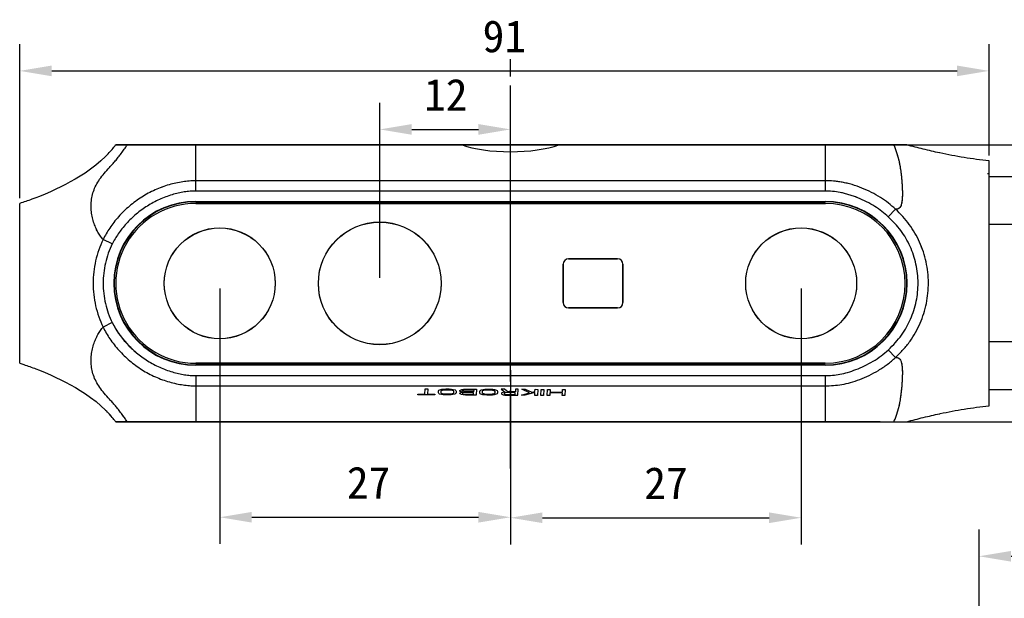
# Model space of a CAD drawing. Header units: millimetres. Extents: x 29 to 292, y 36 to 204.
# Tile 4 of 5: x 109 to 201, y 149 to 204. Entities that reach past the tile are written whole.
import ezdxf

# ---------------------------------------------------------------- set-up
doc = ezdxf.new("R2010")
doc.units = ezdxf.units.MM
doc.header["$LTSCALE"] = 16.335
doc.header["$PDMODE"] = 3
doc.header["$PDSIZE"] = 8
doc.linetypes.add('PHANTOM', pattern=[0.8, 0.45, -0.05, 0.1, -0.05, 0.1, -0.05])
doc.layers.get('0').update_dxf_attribs({"linetype": 'CONTINUOUS'})
doc.layers.get('Defpoints').update_dxf_attribs({"linetype": 'CONTINUOUS'})
for name, color, linetype in [('00_COMPONENTS', 7, 'CONTINUOUS'), ('50_ALL_DETAILS', 7, 'CONTINUOUS'), ('51__DRAFT_DIMS', 7, 'CONTINUOUS'), ('SURFACE', 7, 'CONTINUOUS')]:
    doc.layers.add(name, color=color, linetype=linetype)
doc.styles.get("Standard").update_dxf_attribs({"font": 'simfang.ttf'})
doc.dimstyles.new('DIMSTYLE_1', dxfattribs={"dimtxt": 3, "dimasz": 3, "dimexe": 2.5, "dimexo": 0.5, "dimgap": 0.75, "dimtad": 1, "dimdsep": 46, "dimtxsty": 'STANDARD', "dimblk": '_FILLED', "dimblk1": '_FILLED', "dimblk2": '_FILLED', "dimcen": 0.09, "dimclrt": 3, "dimazin": 2, "dimtp": 0.3, "dimtm": 0.3, "dimtfac": 1, "dimtofl": 0, "dimtmove": 0, "dimatfit": 3, "dimldrblk": '_FILLED', "dimfxl": 1, "dimtolj": 1, "dimarcsym": 0})
doc.dimstyles.new('DIMSTYLE_4', dxfattribs={"dimtxt": 3, "dimasz": 3, "dimexe": 2.5, "dimexo": 0.5, "dimgap": 0.75, "dimtad": 1, "dimdec": 1, "dimdsep": 46, "dimtxsty": 'STANDARD', "dimblk": '_FILLED', "dimblk1": '_FILLED', "dimblk2": '_FILLED', "dimcen": 0.09, "dimclrt": 3, "dimazin": 2, "dimtp": 0.3, "dimtm": 0.3, "dimtfac": 1, "dimtdec": 1, "dimtofl": 0, "dimtmove": 0, "dimatfit": 3, "dimldrblk": '_FILLED', "dimfxl": 1, "dimtolj": 1, "dimarcsym": 0})

# ---------------------------------------------------------------- blocks, each defined once
blk = doc.blocks.new('_FILLED')
at = {"color": 0, "linetype": 'ByBlock'}
blk.add_solid([(0, 0), (-1, 0.167), (-1, -0.167)], dxfattribs=at)
blk = doc.blocks.new('*D26')
at = {"layer": '51__DRAFT_DIMS', "color": 0, "lineweight": -2}
for p, q in [((191.456, 191.869), (209.767, 191.869)), ((207.267, 188.869), (207.267, 168.879)), ((191.452, 165.879), (209.767, 165.879))]:
    blk.add_line(p, q, dxfattribs=at)
at = {"layer": 'Defpoints', "color": 0}
for p in [(190.956, 191.869), (190.952, 165.879), (207.267, 165.879)]:
    blk.add_point(p, dxfattribs=at)
at = {"layer": '51__DRAFT_DIMS', "color": 0, "linetype": 'ByBlock', "lineweight": -2, "xscale": 3, "yscale": 3, "zscale": 3}
for p, rotation in [((207.267, 191.869), 90.00000009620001), ((207.267, 165.879), 270.0000000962)]:
    blk.add_blockref('_FILLED', p, dxfattribs=dict(at, rotation=rotation))
at = {"layer": '51__DRAFT_DIMS', "color": 3, "insert": (202.517, 179.053), "char_height": 3, "attachment_point": 2, "rotation": 90, "line_spacing_factor": 0.9}
blk.add_mtext('\\A1;26', dxfattribs=at)
blk = doc.blocks.new('*D31')
at = {"layer": '51__DRAFT_DIMS', "color": 0, "lineweight": -2}
for p, q in [((109.048, 186.873), (109.048, 201.309)), ((199.908, 190.865), (199.908, 201.309)), ((112.048, 198.809), (196.908, 198.809))]:
    blk.add_line(p, q, dxfattribs=at)
at = {"layer": 'Defpoints', "color": 0}
for p in [(199.908, 198.809), (199.908, 190.365), (109.048, 186.373)]:
    blk.add_point(p, dxfattribs=at)
at = {"layer": '51__DRAFT_DIMS', "color": 0, "linetype": 'ByBlock', "lineweight": -2, "xscale": 3, "yscale": 3, "zscale": 3, "rotation": 180}
blk.add_blockref('_FILLED', (109.048, 198.809), dxfattribs=at)
at = {"layer": '51__DRAFT_DIMS', "color": 0, "linetype": 'ByBlock', "lineweight": -2, "xscale": 3, "yscale": 3, "zscale": 3}
blk.add_blockref('_FILLED', (199.908, 198.809), dxfattribs=at)
at = {"layer": '51__DRAFT_DIMS', "color": 3, "insert": (154.478, 203.559), "char_height": 3, "attachment_point": 2, "line_spacing_factor": 0.9}
blk.add_mtext('\\A1;91{}{{\\H0.7x;}{}}', dxfattribs=at)
blk = doc.blocks.new('*D41')
at = {"layer": '51__DRAFT_DIMS', "color": 0, "lineweight": -2}
for p, q in [((198.973, 129.83), (198.973, 155.773)), ((248.963, 127.736), (248.963, 155.773)), ((201.973, 153.273), (245.963, 153.273))]:
    blk.add_line(p, q, dxfattribs=at)
at = {"layer": 'Defpoints', "color": 0}
for p in [(248.963, 153.273), (198.973, 129.33), (248.963, 127.236)]:
    blk.add_point(p, dxfattribs=at)
at = {"layer": '51__DRAFT_DIMS', "color": 0, "linetype": 'ByBlock', "lineweight": -2, "xscale": 3, "yscale": 3, "zscale": 3}
for p, rotation in [((198.973, 153.273), 179.9999999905), ((248.963, 153.273), 359.9999999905)]:
    blk.add_blockref('_FILLED', p, dxfattribs=dict(at, rotation=rotation))
at = {"layer": '51__DRAFT_DIMS', "color": 3, "insert": (223.968, 158.023), "char_height": 3, "attachment_point": 2, "rotation": 360, "line_spacing_factor": 0.9}
blk.add_mtext('\\A1;线缆空间50mm{}{{\\H0.7x;}{}}', dxfattribs=at)
blk = doc.blocks.new('*D46')
at = {"layer": '51__DRAFT_DIMS', "color": 0, "lineweight": -2}
for p, q in [((127.798, 178.382), (127.798, 154.434)), ((155.048, 170.729), (155.048, 154.434)), ((130.798, 156.934), (152.048, 156.934))]:
    blk.add_line(p, q, dxfattribs=at)
at = {"layer": 'Defpoints', "color": 0}
for p in [(127.798, 178.882), (155.048, 171.229), (155.048, 156.934)]:
    blk.add_point(p, dxfattribs=at)
at = {"layer": '51__DRAFT_DIMS', "color": 0, "linetype": 'ByBlock', "lineweight": -2, "xscale": 3, "yscale": 3, "zscale": 3, "rotation": 180}
blk.add_blockref('_FILLED', (127.798, 156.934), dxfattribs=at)
at = {"layer": '51__DRAFT_DIMS', "color": 0, "linetype": 'ByBlock', "lineweight": -2, "xscale": 3, "yscale": 3, "zscale": 3}
blk.add_blockref('_FILLED', (155.048, 156.934), dxfattribs=at)
at = {"layer": '51__DRAFT_DIMS', "color": 3, "insert": (141.753, 161.684), "char_height": 3, "attachment_point": 2, "line_spacing_factor": 0.9}
blk.add_mtext('\\A1;27{}{{\\H0.7x;}{}}', dxfattribs=at)
blk = doc.blocks.new('*D50')
at = {"layer": '51__DRAFT_DIMS', "color": 0, "lineweight": -2}
for p, q in [((182.298, 178.382), (182.298, 154.388)), ((155.048, 170.229), (155.048, 154.388)), ((158.048, 156.888), (179.298, 156.888))]:
    blk.add_line(p, q, dxfattribs=at)
at = {"layer": 'Defpoints', "color": 0}
for p in [(182.298, 178.882), (155.048, 170.729), (182.298, 156.888)]:
    blk.add_point(p, dxfattribs=at)
at = {"layer": '51__DRAFT_DIMS', "color": 0, "linetype": 'ByBlock', "lineweight": -2, "xscale": 3, "yscale": 3, "zscale": 3, "rotation": 180}
blk.add_blockref('_FILLED', (155.048, 156.888), dxfattribs=at)
at = {"layer": '51__DRAFT_DIMS', "color": 0, "linetype": 'ByBlock', "lineweight": -2, "xscale": 3, "yscale": 3, "zscale": 3}
blk.add_blockref('_FILLED', (182.298, 156.888), dxfattribs=at)
at = {"layer": '51__DRAFT_DIMS', "color": 3, "insert": (169.629, 161.638), "char_height": 3, "attachment_point": 2, "line_spacing_factor": 0.9}
blk.add_mtext('\\A1;27{}{{\\H0.7x;}{}}', dxfattribs=at)
blk = doc.blocks.new('*D54')
at = {"layer": '51__DRAFT_DIMS', "color": 0, "lineweight": -2}
for p, q in [((142.798, 179.382), (142.798, 195.817)), ((155.048, 169.767), (155.048, 195.817)), ((145.798, 193.317), (152.048, 193.317))]:
    blk.add_line(p, q, dxfattribs=at)
at = {"layer": 'Defpoints', "color": 0}
for p in [(155.048, 193.317), (142.798, 178.882), (155.048, 169.267)]:
    blk.add_point(p, dxfattribs=at)
at = {"layer": '51__DRAFT_DIMS', "color": 0, "linetype": 'ByBlock', "lineweight": -2, "xscale": 3, "yscale": 3, "zscale": 3, "rotation": 180}
blk.add_blockref('_FILLED', (142.798, 193.317), dxfattribs=at)
at = {"layer": '51__DRAFT_DIMS', "color": 0, "linetype": 'ByBlock', "lineweight": -2, "xscale": 3, "yscale": 3, "zscale": 3}
blk.add_blockref('_FILLED', (155.048, 193.317), dxfattribs=at)
at = {"layer": '51__DRAFT_DIMS', "color": 3, "insert": (148.988, 198.067), "char_height": 3, "attachment_point": 2, "line_spacing_factor": 0.9}
blk.add_mtext('\\A1;12{}{{\\H0.7x;}{}}', dxfattribs=at)

msp = doc.modelspace()

# ---------------------------------------------------------------- linework, layer by layer
at = {"layer": '00_COMPONENTS', "color": 7}
for p, q in [((118.04076, 191.86864), (118.03457, 191.86057)), ((118.04076, 191.86864), (118.03467, 191.86049)), ((118.04076, 191.86869), (125.54815, 191.86869)), ((118.04076, 191.86868), (118.04076, 191.85581)), ((150.52378, 191.86869), (125.54815, 191.86795)), ((125.54948, 191.8756), (150.52378, 191.8756)), ((150.52378, 191.86869), (159.57513, 191.86869)), ((159.57513, 191.8756), (184.54814, 191.8756)), ((184.54814, 191.86795), (159.57513, 191.86869)), ((184.54814, 191.86869), (192.18079, 191.86869)), ((192.20854, 191.85866), (192.17144, 191.86869)), ((192.20921, 191.86116), (192.18079, 191.86873)), ((195.2883, 191.10621), (195.27512, 191.10902)), ((199.90815, 167.39011), (199.90815, 190.36467)), ((184.54815, 188.49085), (125.54815, 188.49085)), ((216.39815, 188.88276), (199.89815, 188.88276)), ((184.54814, 187.53164), (125.54815, 187.53164)), ((125.54815, 186.52869), (184.54815, 186.52869)), ((109.04818, 171.38553), (109.04817, 186.37335)), ((216.39815, 184.38276), (199.89815, 184.38276)), ((216.39815, 173.38276), (199.90815, 173.38276)), ((184.54815, 171.22869), (125.54815, 171.22869)), ((125.54815, 170.22574), (184.54814, 170.22574)), ((125.54815, 169.26653), (184.54815, 169.26652)), ((216.39815, 168.88276), (199.89815, 168.88276)), ((195.28183, 166.64797), (195.32523, 166.65733)), ((189.70865, 165.87862), (118.0493, 165.87862)), ((184.54814, 165.8756), (125.54948, 165.8756)), ((189.70865, 165.87862), (192.14975, 165.87846)), ((192.13954, 165.87847), (192.20854, 165.89713)), ((192.14975, 165.87876), (192.20925, 165.8947))]:
    msp.add_line(p, q, dxfattribs=at)
at = {"layer": '00_COMPONENTS'}
for p, q in [((125.54814, 191.86868), (118.04076, 191.86869)), ((118.04076, 191.86868), (118.04076, 191.85581)), ((159.57513, 191.86868), (125.54814, 191.86795)), ((125.54814, 187.53164), (125.54814, 191.86795)), ((125.54947, 191.87554), (150.52378, 191.87554)), ((159.57513, 191.87554), (184.54814, 191.87554)), ((184.54814, 191.86795), (159.57513, 191.86868)), ((192.18077, 191.86862), (184.54814, 191.86868)), ((184.54814, 191.86795), (184.54814, 187.53164)), ((192.20854, 191.85866), (192.17144, 191.86869)), ((192.20919, 191.8611), (192.18077, 191.86867)), ((195.28831, 191.10621), (195.27512, 191.10902)), ((199.90815, 167.39011), (199.90815, 190.36467)), ((184.54815, 188.49085), (125.54814, 188.49084)), ((199.75772, 189.17029), (199.8577, 189.17022)), ((199.75772, 189.17022), (199.90815, 189.17027)), ((184.54813, 187.53164), (125.54815, 187.53164)), ((125.54815, 186.52868), (125.54815, 186.56534)), ((125.54815, 186.56534), (184.54815, 186.56534)), ((125.54815, 186.52868), (184.54815, 186.52868)), ((184.54815, 186.52868), (184.54815, 186.56534)), ((109.04818, 171.38553), (109.04817, 186.37335)), ((184.56635, 186.37036), (125.54604, 186.37028)), ((190.46831, 185.11324), (191.13898, 185.838)), ((117.71902, 182.56889), (116.8627, 182.98767)), ((160.49814, 181.17028), (165.09814, 181.17028)), ((159.99814, 177.07028), (159.99814, 180.67028)), ((165.59814, 180.67028), (165.59814, 177.07028)), ((165.09814, 176.57028), (160.49814, 176.57028)), ((117.72493, 175.19207), (116.86875, 174.77342)), ((190.46912, 172.64444), (191.13987, 171.91973)), ((125.54815, 171.22868), (125.54815, 171.19202)), ((184.54815, 171.22868), (125.54815, 171.22868)), ((184.54815, 171.19202), (125.54815, 171.19202)), ((125.54879, 171.38049), (184.55106, 171.3805)), ((184.54815, 171.22868), (184.54815, 171.19202)), ((125.54814, 170.22573), (125.54814, 165.87901)), ((125.54815, 170.22573), (184.54813, 170.22573)), ((184.54814, 170.22573), (184.54815, 165.8791)), ((125.54814, 169.26652), (184.54815, 169.26652)), ((147.03755, 168.47567), (147.06587, 168.98086)), ((147.06587, 168.98086), (147.31584, 168.97974)), ((147.31584, 168.97974), (147.28752, 168.47455)), ((148.43598, 168.8905), (148.60532, 168.93786)), ((148.60532, 168.93786), (148.77332, 168.96117)), ((148.77332, 168.96117), (148.9823, 168.97227)), ((148.81093, 168.88882), (148.97825, 168.9001)), ((148.97825, 168.9001), (149.31154, 168.89861)), ((148.9823, 168.97227), (149.31559, 168.97078)), ((149.31154, 168.89861), (149.47751, 168.88583)), ((149.31559, 168.97078), (149.52322, 168.95781)), ((149.52322, 168.95781), (149.68852, 168.93301)), ((149.68852, 168.93301), (149.85247, 168.88415)), ((150.35173, 168.86988), (150.47941, 168.91744)), ((150.47941, 168.91744), (150.64808, 168.95278)), ((150.64808, 168.95278), (150.85706, 168.96387)), ((150.85706, 168.96387), (151.85694, 168.95939)), ((151.85694, 168.95939), (151.82524, 168.39407)), ((152.31049, 168.87314), (152.47983, 168.92051)), ((152.47983, 168.92051), (152.64783, 168.94382)), ((152.64783, 168.94382), (152.85681, 168.95491)), ((152.85681, 168.95491), (153.1901, 168.95342)), ((153.1901, 168.95342), (153.39774, 168.94046)), ((153.39774, 168.94046), (153.56303, 168.91565)), ((153.56303, 168.91565), (153.72698, 168.86679)), ((154.48161, 168.94763), (154.18998, 168.94894)), ((154.18998, 168.94894), (154.54942, 168.67061)), ((154.80074, 168.69355), (154.48161, 168.94763)), ((155.52314, 168.94297), (155.50898, 168.69037)), ((155.77311, 168.94185), (155.52314, 168.94297)), ((155.74142, 168.37652), (155.77311, 168.94185)), ((156.1064, 168.94035), (156.43969, 168.93886)), ((156.83743, 168.6002), (156.1064, 168.94035)), ((156.43969, 168.93886), (157.04911, 168.65941)), ((157.34546, 168.7423), (157.35625, 168.93475)), ((157.35625, 168.93475), (157.60621, 168.93363)), ((157.60621, 168.93363), (157.57452, 168.36831)), ((157.90781, 168.36682), (157.93951, 168.93214)), ((157.93951, 168.93214), (158.18947, 168.93102)), ((158.18947, 168.93102), (158.15778, 168.3657)), ((158.49107, 168.3642), (158.52277, 168.92953)), ((158.52277, 168.92953), (158.77273, 168.92841)), ((158.77273, 168.92841), (158.7579, 168.66379)), ((159.92442, 168.65856), (159.93925, 168.92318)), ((159.93925, 168.92318), (160.18922, 168.92206)), ((160.18922, 168.92206), (160.15753, 168.35674)), ((146.3676, 168.41852), (146.37097, 168.47866)), ((147.95073, 168.41143), (146.3676, 168.41852)), ((146.37097, 168.47866), (147.03755, 168.47567)), ((147.28752, 168.47455), (147.9541, 168.47157)), ((147.9541, 168.47157), (147.95073, 168.41143)), ((148.29481, 168.60238), (148.30493, 168.78281)), ((148.3331, 168.54206), (148.29481, 168.60238)), ((148.30493, 168.78281), (148.34996, 168.84276)), ((148.41373, 168.49357), (148.3331, 168.54206)), ((148.34996, 168.84276), (148.43598, 168.8905)), ((148.57768, 168.44471), (148.41373, 168.49357)), ((148.54478, 168.60126), (148.55489, 168.78169)), ((148.58374, 168.55296), (148.54478, 168.60126)), ((148.55489, 168.78169), (148.59925, 168.82961)), ((148.74297, 168.41991), (148.57768, 168.44471)), ((148.66504, 168.51651), (148.58374, 168.55296)), ((148.59925, 168.82961), (148.6846, 168.86532)), ((148.78868, 168.49189), (148.66504, 168.51651)), ((148.6846, 168.86532), (148.81093, 168.88882)), ((148.95061, 168.40695), (148.74297, 168.41991)), ((148.95465, 168.47911), (148.78868, 168.49189)), ((149.2839, 168.40545), (148.95061, 168.40695)), ((149.28794, 168.47762), (148.95465, 168.47911)), ((149.49288, 168.41655), (149.2839, 168.40545)), ((149.45526, 168.4889), (149.28794, 168.47762)), ((149.5816, 168.5124), (149.45526, 168.4889)), ((149.47751, 168.88583), (149.60115, 168.86122)), ((149.66087, 168.43986), (149.49288, 168.41655)), ((149.66694, 168.54811), (149.5816, 168.5124)), ((149.60115, 168.86122), (149.68245, 168.82476)), ((149.83022, 168.48722), (149.66087, 168.43986)), ((149.7113, 168.59604), (149.66694, 168.54811)), ((149.68245, 168.82476), (149.72141, 168.77646)), ((149.72141, 168.77646), (149.7113, 168.59604)), ((149.91624, 168.53496), (149.83022, 168.48722)), ((149.85247, 168.88415), (149.93309, 168.83567)), ((149.96127, 168.59492), (149.91624, 168.53496)), ((149.93309, 168.83567), (149.97138, 168.77534)), ((149.97138, 168.77534), (149.96127, 168.59492)), ((150.29119, 168.53328), (150.29389, 168.5814)), ((150.33083, 168.49701), (150.29119, 168.53328)), ((150.29389, 168.5814), (150.33757, 168.61729)), ((150.30467, 168.77385), (150.30805, 168.83399)), ((150.34431, 168.73757), (150.30467, 168.77385)), ((150.30805, 168.83399), (150.35173, 168.86988)), ((150.45311, 168.44834), (150.33083, 168.49701)), ((150.33757, 168.61729), (150.46525, 168.66485)), ((150.4666, 168.6889), (150.34431, 168.73757)), ((150.61774, 168.41151), (150.45311, 168.44834)), ((150.46525, 168.66485), (150.54925, 168.6765)), ((150.54925, 168.6765), (150.4666, 168.6889)), ((150.54318, 168.56825), (150.54183, 168.54419)), ((150.54183, 168.54419), (150.58147, 168.50792)), ((150.58686, 168.60415), (150.54318, 168.56825)), ((150.55532, 168.78475), (150.55734, 168.82084)), ((150.59496, 168.74848), (150.55532, 168.78475)), ((150.55734, 168.82084), (150.60103, 168.85674)), ((150.58147, 168.50792), (150.66344, 168.48349)), ((150.67154, 168.62783), (150.58686, 168.60415)), ((150.67693, 168.72405), (150.59496, 168.74848)), ((150.60103, 168.85674), (150.6857, 168.88042)), ((150.82537, 168.39855), (150.61774, 168.41151)), ((150.66344, 168.48349), (150.78775, 168.4709)), ((150.79719, 168.6393), (150.67154, 168.62783)), ((150.80124, 168.71147), (150.67693, 168.72405)), ((150.6857, 168.88042), (150.81135, 168.89189)), ((150.78775, 168.4709), (151.57932, 168.46736)), ((151.58876, 168.63575), (150.79719, 168.6393)), ((151.59281, 168.70792), (150.80124, 168.71147)), ((150.81135, 168.89189), (151.60292, 168.88834)), ((151.82524, 168.39407), (150.82537, 168.39855)), ((151.57932, 168.46736), (151.58876, 168.63575)), ((151.60292, 168.88834), (151.59281, 168.70792)), ((152.16932, 168.58502), (152.17944, 168.76545)), ((152.20761, 168.5247), (152.16932, 168.58502)), ((152.17944, 168.76545), (152.22447, 168.8254)), ((152.28824, 168.47621), (152.20761, 168.5247)), ((152.22447, 168.8254), (152.31049, 168.87314)), ((152.45219, 168.42735), (152.28824, 168.47621)), ((152.41929, 168.5839), (152.42941, 168.76433)), ((152.45826, 168.53561), (152.41929, 168.5839)), ((152.42941, 168.76433), (152.47377, 168.81225)), ((152.61749, 168.40255), (152.45219, 168.42735)), ((152.53956, 168.49915), (152.45826, 168.53561)), ((152.47377, 168.81225), (152.55911, 168.84796)), ((152.66319, 168.47453), (152.53956, 168.49915)), ((152.55911, 168.84796), (152.68545, 168.87146)), ((152.82512, 168.38959), (152.61749, 168.40255)), ((152.82916, 168.46176), (152.66319, 168.47453)), ((152.68545, 168.87146), (152.85276, 168.88274)), ((153.15841, 168.38809), (152.82512, 168.38959)), ((153.16246, 168.46026), (152.82916, 168.46176)), ((152.85276, 168.88274), (153.18606, 168.88125)), ((153.36739, 168.39919), (153.15841, 168.38809)), ((153.32978, 168.47154), (153.16246, 168.46026)), ((153.18606, 168.88125), (153.35203, 168.86847)), ((153.45611, 168.49504), (153.32978, 168.47154)), ((153.35203, 168.86847), (153.47566, 168.84386)), ((153.53539, 168.4225), (153.36739, 168.39919)), ((153.54145, 168.53075), (153.45611, 168.49504)), ((153.47566, 168.84386), (153.55696, 168.8074)), ((153.70473, 168.46986), (153.53539, 168.4225)), ((153.58581, 168.57868), (153.54145, 168.53075)), ((153.55696, 168.8074), (153.59593, 168.7591)), ((153.59593, 168.7591), (153.58581, 168.57868)), ((153.79075, 168.5176), (153.70473, 168.46986)), ((153.72698, 168.86679), (153.80761, 168.81831)), ((153.83578, 168.57756), (153.79075, 168.5176)), ((153.80761, 168.81831), (153.8459, 168.75798)), ((153.8459, 168.75798), (153.83578, 168.57756)), ((154.21006, 168.56385), (154.20736, 168.51574)), ((154.20736, 168.51574), (154.247, 168.47947)), ((154.25375, 168.59975), (154.21006, 168.56385)), ((154.247, 168.47947), (154.36929, 168.43079)), ((154.38143, 168.6473), (154.25375, 168.59975)), ((154.36929, 168.43079), (154.53391, 168.39396)), ((154.54942, 168.67061), (154.38143, 168.6473)), ((154.45935, 168.5507), (154.45733, 168.51462)), ((154.45733, 168.51462), (154.49697, 168.47835)), ((154.50304, 168.5866), (154.45935, 168.5507)), ((154.49697, 168.47835), (154.57894, 168.45392)), ((154.58771, 168.61028), (154.50304, 168.5866)), ((154.53391, 168.39396), (154.74155, 168.381)), ((154.57894, 168.45392), (154.70325, 168.44133)), ((154.71337, 168.62175), (154.58771, 168.61028)), ((154.70325, 168.44133), (155.49482, 168.43778)), ((155.50494, 168.6182), (154.71337, 168.62175)), ((154.74155, 168.381), (155.74142, 168.37652)), ((155.50898, 168.69037), (154.80074, 168.69355)), ((155.49482, 168.43778), (155.50494, 168.6182)), ((156.07471, 168.37503), (156.83743, 168.6002)), ((156.408, 168.37354), (156.07471, 168.37503)), ((157.34006, 168.64608), (156.408, 168.37354)), ((157.04911, 168.65941), (157.34546, 168.7423)), ((157.32455, 168.36943), (157.34006, 168.64608)), ((157.57452, 168.36831), (157.32455, 168.36943)), ((158.15778, 168.3657), (157.90781, 168.36682)), ((158.74104, 168.36308), (158.49107, 168.3642)), ((158.75385, 168.59162), (158.74104, 168.36308)), ((159.92037, 168.58639), (158.75385, 168.59162)), ((158.7579, 168.66379), (159.92442, 168.65856)), ((159.90756, 168.35786), (159.92037, 168.58639)), ((160.15753, 168.35674), (159.90756, 168.35786)), ((195.28183, 166.64797), (195.32518, 166.65732)), ((118.0493, 165.87862), (192.14973, 165.8784)), ((184.54814, 165.87554), (125.54947, 165.87554)), ((192.13955, 165.87847), (192.20854, 165.89713)), ((192.14973, 165.8787), (192.20927, 165.89464))]:
    msp.add_line(p, q, dxfattribs=at)
at = {"layer": '00_COMPONENTS', "color": 4}
for p, q in [((125.54815, 187.53164), (125.54815, 191.86795)), ((184.54814, 191.86795), (184.54815, 187.53164)), ((190.46831, 185.11324), (191.13898, 185.83801)), ((117.71902, 182.56889), (116.86271, 182.98768)), ((117.72493, 175.19207), (116.86875, 174.77343)), ((190.46912, 172.64445), (191.13987, 171.91973)), ((125.54815, 170.22574), (125.54815, 165.87901)), ((184.54815, 170.22574), (184.54815, 165.8791))]:
    msp.add_line(p, q, dxfattribs=at)
at = {"layer": '00_COMPONENTS', "color": 7}
for points in [[(117.16767, 190.84867), (117.08609, 190.76604), (116.66149, 190.36282), (116.19285, 189.96242), (115.69009, 189.57511), (115.19065, 189.22564), (114.71698, 188.92079), (114.25513, 188.64426), (113.79377, 188.3851), (113.34225, 188.14554), (112.89868, 187.92211), (112.43464, 187.69975), (111.94077, 187.47478), (111.42683, 187.25267), (110.89095, 187.03359), (110.56351, 186.90599)], [(110.56135, 170.85371), (110.89158, 170.72505), (111.42909, 170.50529), (111.94564, 170.28199), (112.4417, 170.0559), (112.90692, 169.83279), (113.35124, 169.60876), (113.80336, 169.36857), (114.26548, 169.10861), (114.72794, 168.83125), (115.20166, 168.5258), (115.70026, 168.17622), (116.20173, 167.78916), (116.66935, 167.38889), (117.09335, 166.98549), (117.17238, 166.90532)]]:
    msp.add_lwpolyline(points, dxfattribs=at)
at = {"layer": '00_COMPONENTS'}
for points in [[(117.16766, 190.84866), (117.08608, 190.76604), (116.66148, 190.36281), (116.19284, 189.96241), (115.69008, 189.57511), (115.19064, 189.22563), (114.71698, 188.92079), (114.25513, 188.64426), (113.79376, 188.3851), (113.34225, 188.14553), (112.89867, 187.92211), (112.43463, 187.69974), (111.94076, 187.47478), (111.42683, 187.25266), (110.89095, 187.03358), (110.56353, 186.906)], [(110.56133, 170.85372), (110.89158, 170.72505), (111.4291, 170.50529), (111.94565, 170.28198), (112.44171, 170.0559), (112.90693, 169.83278), (113.35124, 169.60875), (113.80337, 169.36857), (114.26549, 169.1086), (114.72795, 168.83124), (115.20167, 168.52579), (115.70028, 168.17621), (116.20175, 167.78915), (116.66936, 167.38888), (117.09337, 166.98547), (117.17239, 166.90532)]]:
    msp.add_lwpolyline(points, dxfattribs=at)
for centre, radius in [((142.79814, 178.8703), 5.75), ((127.79814, 178.87028), 5.2), ((182.29814, 178.87036), 5.2)]:
    msp.add_circle(centre, radius, dxfattribs=at)
for centre, radius, start, end in [((109.03741, 198.78943), 11.36471, 315.675497, 318.3439417), ((109.2876, 198.56797), 11.03059, 318.3396644, 321.1906911), ((109.55679, 198.34967), 10.68401, 321.1981676, 322.5685735), ((125.54815, 178.87868), 7.68666, 90.0000003, 270.0000003), ((125.54815, 178.87868), 7.65, 90.0000003, 270.0000003), ((184.54815, 178.87868), 7.68666, 270.0000003, 90.0000003), ((184.54815, 178.87868), 7.65, 270.0000003, 90.0000003), ((125.54742, 178.87538), 7.49489, 90.010536, 270.010536), ((184.55871, 178.87543), 7.49494, 269.9415579, 89.9415579), ((191.19334, 186.56651), 0.73109, 265.696171, 270.3158382), ((160.49814, 180.67028), 0.5, 90, 180), ((165.09814, 180.67028), 0.5, 0, 90), ((160.49814, 177.07028), 0.5, 180, 270), ((165.09814, 177.07028), 0.5, 270, 0), ((109.04159, 158.97368), 11.35872, 41.53849, 44.2896184), ((109.29106, 159.19377), 11.02605, 38.7896116, 41.5420609), ((109.56105, 159.41237), 10.67866, 37.3582312, 38.7828782)]:
    msp.add_arc(centre, radius, start, end, dxfattribs=at)
at = {"layer": '00_COMPONENTS', "color": 7}
for centre, radius, start, end in [((109.03708, 198.78974), 11.36516, 315.6755771, 318.334376), ((109.28708, 198.56839), 11.03126, 318.3300035, 321.1909754), ((109.55682, 198.34965), 10.68398, 321.1985134, 322.5685735), ((125.54815, 178.87869), 7.65, 90, 270), ((184.54815, 178.87869), 7.65, 270, 90), ((109.04203, 158.9741), 11.35812, 41.5254575, 44.2897298), ((109.29179, 159.19437), 11.0251, 38.7897496, 41.5289004), ((109.56103, 159.41236), 10.67868, 37.3582304, 38.7830958)]:
    msp.add_arc(centre, radius, start, end, dxfattribs=at)
at = {"layer": '00_COMPONENTS'}
msp.add_ellipse((155.04946, 192.91404), major_axis=(5.75, 0), ratio=0.29472007, start_param=-2.47684635, end_param=-0.66474647, dxfattribs=at)
at = {"layer": '00_COMPONENTS', "color": 4}
for points, knots in [([(116.86276, 182.98779), (116.82087, 183.03486), (116.73393, 183.13346), (116.61018, 183.29742), (116.49048, 183.48262), (116.37305, 183.6852), (116.26119, 183.90369), (116.12058, 184.21685), (115.96748, 184.63663), (115.83138, 185.1736), (115.74839, 185.74184), (115.73146, 186.33025), (115.79524, 186.9257), (115.94761, 187.51713), (116.19715, 188.09518), (116.54189, 188.65695), (116.97356, 189.20895), (117.38502, 189.66674), (117.7386, 190.05248), (118.01919, 190.3656), (118.29949, 190.70647), (118.57661, 191.0749), (118.85473, 191.4648), (119.03961, 191.73199), (119.1325, 191.86874)], [0, 0, 0, 0, 0.01849192, 0.03856697, 0.06022014, 0.08317526, 0.10726477, 0.13222559, 0.18389539, 0.23817568, 0.29452936, 0.35211489, 0.41048288, 0.4697101, 0.53067729, 0.59455585, 0.6626159, 0.73605941, 0.77516893, 0.81620164, 0.85944023, 0.90464489, 0.95147976, 1, 1, 1, 1]), ([(190.95633, 191.86851), (190.99117, 191.81961), (191.04494, 191.70751), (191.11175, 191.53063), (191.17962, 191.34454), (191.27182, 191.08045), (191.37956, 190.72711), (191.48554, 190.27098), (191.57871, 189.77918), (191.65432, 189.25749), (191.71287, 188.72046), (191.7561, 188.18677), (191.78292, 187.67584), (191.78991, 187.20527), (191.77547, 186.78985), (191.73797, 186.48414), (191.69063, 186.27717), (191.64836, 186.14992), (191.59468, 186.04333), (191.52713, 185.95899), (191.44703, 185.89626), (191.31981, 185.83881), (191.21091, 185.83213), (191.13847, 185.8375)], [0, 0, 0, 0, 0.02777836, 0.0569745, 0.08763324, 0.11937558, 0.18640854, 0.25841115, 0.33592393, 0.41794408, 0.50223158, 0.58582848, 0.66564625, 0.73890814, 0.80351109, 0.85785627, 0.88107429, 0.90164877, 0.91976003, 0.93599528, 0.9512328, 0.96639517, 1, 1, 1, 1]), ([(119.1401, 165.87887), (119.04685, 166.01572), (118.86206, 166.28359), (118.58374, 166.67432), (118.30643, 167.04361), (118.02593, 167.38542), (117.74503, 167.69932), (117.39105, 168.08594), (116.97867, 168.54422), (116.54577, 169.09657), (116.19991, 169.65862), (115.94931, 170.23692), (115.7962, 170.82874), (115.73217, 171.42457), (115.74857, 172.01335), (115.81815, 172.49152), (115.90132, 172.8598), (115.97477, 173.12423), (116.0621, 173.37741), (116.15759, 173.62078), (116.26024, 173.8538), (116.37312, 174.07201), (116.49094, 174.27439), (116.61062, 174.45974), (116.73427, 174.62412), (116.82116, 174.72308), (116.86309, 174.77025)], [0, 0, 0, 0, 0.04854403, 0.0953872, 0.14061319, 0.18388692, 0.22495102, 0.2640713, 0.33754724, 0.40562652, 0.46949969, 0.53045243, 0.58965869, 0.64799565, 0.70553117, 0.76186014, 0.78933551, 0.81617101, 0.84226085, 0.8678037, 0.89278884, 0.91686375, 0.93977247, 0.96141437, 0.98150152, 1, 1, 1, 1]), ([(191.1399, 171.92021), (191.17812, 171.92318), (191.25154, 171.92327), (191.35554, 171.9004), (191.44685, 171.85818), (191.52823, 171.79805), (191.59573, 171.71369), (191.64914, 171.60627), (191.69073, 171.47764), (191.72443, 171.33021), (191.75142, 171.16476), (191.76994, 170.98114), (191.78064, 170.78), (191.78681, 170.48171), (191.77946, 170.07803), (191.74214, 169.38385), (191.67495, 168.67126), (191.57627, 167.96632), (191.48631, 167.46992), (191.37961, 167.01213), (191.25423, 166.59499), (191.13627, 166.27356), (191.03565, 166.03789), (190.98111, 165.92889), (190.95178, 165.87866)], [0, 0, 0, 0, 0.01770906, 0.03366651, 0.04878872, 0.06387382, 0.07998852, 0.09818786, 0.1190013, 0.1423004, 0.16799579, 0.19638981, 0.22750667, 0.26101986, 0.33419643, 0.41394419, 0.5821246, 0.66461823, 0.742708, 0.81508848, 0.88163468, 0.94379889, 0.97312822, 1, 1, 1, 1])]:
    msp.add_open_spline(points, degree=3, knots=knots, dxfattribs=at)
at = {"layer": '00_COMPONENTS'}
for points, knots in [([(116.86275, 182.98778), (116.82087, 183.03485), (116.73393, 183.13346), (116.61018, 183.29741), (116.49048, 183.48261), (116.33039, 183.75873), (116.14865, 184.13973), (115.9675, 184.6366), (115.83137, 185.1736), (115.74839, 185.74183), (115.73146, 186.33025), (115.79524, 186.92569), (115.94761, 187.51712), (116.19715, 188.09517), (116.54189, 188.65694), (116.97356, 189.20895), (117.38502, 189.66674), (117.7386, 190.05248), (118.01919, 190.3656), (118.29949, 190.70647), (118.57661, 191.07489), (118.85473, 191.4648), (119.03961, 191.73199), (119.1325, 191.86874)], [0, 0, 0, 0, 0.01849222, 0.0385676, 0.06022111, 0.08317659, 0.13221186, 0.18388249, 0.23816365, 0.29451823, 0.35210469, 0.41047361, 0.46970178, 0.53066994, 0.59454951, 0.66261064, 0.7360553, 0.77516543, 0.81619879, 0.85943805, 0.90464342, 0.95147901, 1, 1, 1, 1]), ([(190.95633, 191.86851), (190.99062, 191.82037), (191.04379, 191.71027), (191.10962, 191.53635), (191.1764, 191.3535), (191.26718, 191.09418), (191.37391, 190.74775), (191.47915, 190.30079), (191.57186, 189.81894), (191.64791, 189.30729), (191.70717, 188.77914), (191.7515, 188.25216), (191.7802, 187.74496), (191.79009, 187.27468), (191.77951, 186.85591), (191.74737, 186.54507), (191.70442, 186.33183), (191.65691, 186.16479), (191.57388, 185.99215), (191.40206, 185.85828), (191.26576, 185.8359), (191.19737, 185.83544)], [0, 0, 0, 0, 0.02760276, 0.05657202, 0.08699976, 0.11848181, 0.18491559, 0.25618063, 0.33284274, 0.4140472, 0.49771326, 0.58103539, 0.66102947, 0.73494989, 0.80068592, 0.85658592, 0.88065363, 0.90214332, 0.93779771, 0.9680543, 1, 1, 1, 1]), ([(195.27514, 191.10903), (194.76317, 191.21981), (193.7383, 191.45951), (192.71899, 191.72152), (192.20854, 191.85866)], [0, 0, 0, 0, 0.49775496, 1, 1, 1, 1]), ([(199.90815, 190.36467), (199.51595, 190.40251), (198.73578, 190.49888), (197.57473, 190.67342), (196.42529, 190.87178), (195.66589, 191.0246), (195.28832, 191.10618)], [0, 0, 0, 0, 0.25252615, 0.50363581, 0.75243338, 1, 1, 1, 1]), ([(125.54814, 188.49084), (125.34568, 188.49085), (124.93839, 188.47699), (124.31991, 188.40877), (123.68619, 188.29222), (122.81018, 188.07009), (121.71736, 187.66562), (120.46942, 186.99303), (119.31722, 186.1484), (118.46623, 185.32107), (117.87373, 184.60916), (117.4859, 184.07571), (117.15062, 183.53702), (116.95842, 183.16968), (116.86892, 182.9843)], [0, 0, 0, 0, 0.05625054, 0.11310619, 0.17272285, 0.23512596, 0.36403406, 0.49529883, 0.62775238, 0.75971416, 0.82386927, 0.88492841, 0.94280536, 1, 1, 1, 1]), ([(191.13897, 185.838), (190.92589, 186.03605), (190.4751, 186.42427), (189.72058, 186.94815), (188.88876, 187.41819), (187.99971, 187.82755), (187.22927, 188.09761), (186.60947, 188.26269), (186.16002, 188.35938), (185.73214, 188.42851), (185.1981, 188.48282), (184.80586, 188.49084), (184.54815, 188.49085)], [0, 0, 0, 0, 0.12006813, 0.24513438, 0.37848812, 0.51393174, 0.64861935, 0.71483277, 0.77856888, 0.83829293, 0.89363149, 1, 1, 1, 1]), ([(125.54815, 187.53164), (125.3702, 187.53163), (125.01161, 187.51824), (124.46508, 187.45277), (123.90083, 187.34294), (123.31782, 187.18975), (122.72755, 186.99136), (121.9444, 186.66592), (120.9992, 186.15435), (120.12773, 185.51676), (119.48526, 184.93916), (119.03923, 184.47888), (118.63688, 184.00479), (118.28291, 183.53018), (117.97827, 183.05402), (117.80523, 182.72951), (117.72514, 182.56574)], [0, 0, 0, 0, 0.05497261, 0.11070976, 0.16987143, 0.2324089, 0.29679376, 0.36207608, 0.4942139, 0.62771182, 0.69456703, 0.76092063, 0.82554337, 0.88652416, 0.94368428, 1, 1, 1, 1]), ([(190.46478, 185.1165), (190.27346, 185.29338), (189.86768, 185.64059), (189.18662, 186.11056), (188.43207, 186.53606), (187.62399, 186.90807), (186.79797, 187.20281), (185.99957, 187.40618), (185.25139, 187.51789), (184.77616, 187.53163), (184.54813, 187.53164)], [0, 0, 0, 0, 0.11971855, 0.24495948, 0.37956156, 0.51725656, 0.65320387, 0.78193915, 0.89523286, 1, 1, 1, 1]), ([(110.56353, 186.906), (110.43872, 186.85829), (109.93734, 186.67031), (109.43089, 186.49581), (109.04817, 186.37335)], [0, 0, 0, 0, 0.24955493, 1, 1, 1, 1]), ([(191.13986, 171.91972), (191.3936, 172.1552), (191.87372, 172.64496), (192.509, 173.42897), (193.03633, 174.25953), (193.464, 175.13012), (193.80724, 176.04181), (194.13669, 177.30531), (194.26379, 178.6153), (194.18726, 179.9195), (193.97602, 181.20797), (193.46244, 182.75566), (192.48686, 184.44474), (191.61095, 185.3992), (191.13847, 185.83749)], [0, 0, 0, 0, 0.06630602, 0.13115363, 0.19293378, 0.25433015, 0.3166414, 0.37919822, 0.5040697, 0.56657282, 0.62909172, 0.75374428, 0.87655678, 1, 1, 1, 1]), ([(190.47054, 172.64575), (190.70045, 172.85863), (191.13543, 173.29971), (191.71107, 174.00274), (192.18586, 174.74614), (192.56931, 175.52446), (192.87813, 176.33996), (193.17469, 177.47202), (193.31679, 178.93779), (193.12167, 180.69109), (192.56545, 182.35303), (191.68537, 183.86789), (190.89222, 184.72044), (190.46429, 185.11597)], [0, 0, 0, 0, 0.06688567, 0.13204195, 0.19360654, 0.25474251, 0.31695525, 0.37943425, 0.50414636, 0.62884543, 0.75329792, 0.87560761, 1, 1, 1, 1]), ([(116.86275, 182.98778), (116.55648, 182.35292), (116.08513, 181.0053), (115.84598, 178.8791), (116.08528, 176.75284), (116.55673, 175.40516), (116.86309, 174.77024)], [0, 0, 0, 0, 0.24930968, 0.49998563, 0.75065709, 1, 1, 1, 1]), ([(117.71896, 182.56876), (117.44089, 182.00016), (117.01261, 180.79043), (116.79501, 178.87909), (117.01277, 176.96768), (117.44113, 175.75788), (117.71928, 175.18923)], [0, 0, 0, 0, 0.24911, 0.49998431, 0.75085575, 1, 1, 1, 1]), ([(119.1401, 165.87887), (118.95686, 166.14777), (118.68309, 166.54181), (118.30645, 167.04362), (118.02593, 167.38542), (117.74503, 167.69932), (117.39105, 168.08594), (116.97867, 168.54422), (116.54577, 169.09657), (116.19991, 169.65862), (115.94931, 170.23692), (115.79619, 170.82874), (115.73219, 171.42455), (115.74846, 172.01341), (115.83173, 172.582), (115.94442, 173.03558), (116.06207, 173.37742), (116.15759, 173.62077), (116.26024, 173.8538), (116.37312, 174.072), (116.49094, 174.27438), (116.61062, 174.45974), (116.73427, 174.62411), (116.82116, 174.72308), (116.86309, 174.77024)], [0, 0, 0, 0, 0.09538611, 0.14061306, 0.18388773, 0.2249527, 0.26407382, 0.33755132, 0.40563205, 0.46950657, 0.5304606, 0.5896681, 0.64800628, 0.705543, 0.76187314, 0.8161672, 0.84225759, 0.86780097, 0.89278662, 0.91686204, 0.93977123, 0.96141358, 0.98150114, 1, 1, 1, 1]), ([(116.86875, 174.77343), (116.96083, 174.58268), (117.15909, 174.20584), (117.50262, 173.65692), (117.89535, 173.11944), (118.48997, 172.41104), (119.34138, 171.5894), (120.49405, 170.74837), (121.54231, 170.18799), (122.413, 169.83383), (123.07013, 169.62034), (123.71875, 169.45848), (124.34592, 169.34494), (124.95285, 169.27936), (125.35065, 169.26651), (125.54814, 169.26652)], [0, 0, 0, 0, 0.05883968, 0.11816859, 0.17973445, 0.24360772, 0.37493638, 0.50727377, 0.63879315, 0.7039672, 0.76821419, 0.83056431, 0.88954329, 0.94513709, 1, 1, 1, 1]), ([(117.72496, 175.19201), (118.06862, 174.4892), (119.03849, 173.13412), (120.64441, 171.79117), (121.96953, 171.0793), (122.75579, 170.75529), (123.34794, 170.55872), (123.92992, 170.40818), (124.48825, 170.30111), (125.02448, 170.23816), (125.37462, 170.22573), (125.54815, 170.22573)], [0, 0, 0, 0, 0.24201262, 0.50769742, 0.64029703, 0.70591374, 0.77058257, 0.83314209, 0.8917466, 0.94631627, 1, 1, 1, 1]), ([(184.54813, 170.22573), (184.77723, 170.22573), (185.24088, 170.24258), (185.94819, 170.34007), (186.68292, 170.52169), (187.45345, 170.78464), (188.2491, 171.12973), (189.03963, 171.55335), (189.79063, 172.05666), (190.25124, 172.44313), (190.47032, 172.64599)], [0, 0, 0, 0, 0.10513919, 0.21260767, 0.32706222, 0.45193269, 0.5858447, 0.72464792, 0.8629731, 1, 1, 1, 1]), ([(184.54815, 169.26652), (184.80669, 169.26652), (185.33014, 169.28053), (186.12903, 169.37948), (186.95339, 169.57304), (187.80824, 169.85833), (188.68303, 170.23624), (189.55334, 170.70232), (190.38401, 171.26203), (190.89559, 171.69311), (191.13961, 171.91995)], [0, 0, 0, 0, 0.10670963, 0.21587878, 0.33161911, 0.45560362, 0.58735973, 0.72446961, 0.86248836, 1, 1, 1, 1]), ([(191.20106, 171.92221), (191.26913, 171.92121), (191.40308, 171.89369), (191.57722, 171.76435), (191.65818, 171.5888), (191.70494, 171.42063), (191.74821, 171.20699), (191.77934, 170.89593), (191.78772, 170.47704), (191.77657, 170.00634), (191.73674, 169.31914), (191.66863, 168.61696), (191.56947, 167.92474), (191.47973, 167.4388), (191.37373, 166.99068), (191.24967, 166.58193), (191.13345, 166.26655), (191.03431, 166.0351), (190.98061, 165.92804), (190.95178, 165.87866)], [0, 0, 0, 0, 0.0317636, 0.06178876, 0.09764528, 0.11938111, 0.14345362, 0.19917461, 0.2649806, 0.33883995, 0.41880357, 0.58612394, 0.66779813, 0.74502202, 0.816612, 0.88252998, 0.9442126, 0.97331999, 1, 1, 1, 1]), ([(109.04818, 171.38553), (109.17565, 171.34474), (109.68367, 171.17804), (110.18692, 170.99682), (110.56133, 170.85372)], [0, 0, 0, 0, 0.25031708, 1, 1, 1, 1]), ([(195.32518, 166.65732), (195.69976, 166.73789), (196.45318, 166.88877), (197.59346, 167.08495), (198.74522, 167.25764), (199.51911, 167.35285), (199.90815, 167.39011)], [0, 0, 0, 0, 0.24755547, 0.49637445, 0.74749011, 1, 1, 1, 1]), ([(192.20854, 165.89713), (192.7201, 166.03453), (193.74163, 166.297), (194.76874, 166.53706), (195.28183, 166.64797)], [0, 0, 0, 0, 0.50224628, 1, 1, 1, 1])]:
    msp.add_open_spline(points, degree=3, knots=knots, dxfattribs=at)
at = {"layer": '00_COMPONENTS', "color": 7}
for points, knots in [([(195.27514, 191.10903), (194.76317, 191.21981), (193.7383, 191.4595), (192.71899, 191.72152), (192.20854, 191.85866)], [0, 0, 0, 0, 0.49775496, 1, 1, 1, 1]), ([(199.90815, 190.36467), (199.51594, 190.40251), (198.73578, 190.49888), (197.57473, 190.67342), (196.42528, 190.87178), (195.66588, 191.0246), (195.28831, 191.10618)], [0, 0, 0, 0, 0.25252615, 0.50363581, 0.75243337, 1, 1, 1, 1]), ([(125.54815, 188.49085), (125.34568, 188.49086), (124.93839, 188.477), (124.31991, 188.40877), (123.6862, 188.29225), (123.03657, 188.12741), (122.38165, 187.91183), (121.51444, 187.55601), (120.46929, 186.99306), (119.31726, 186.14841), (118.46623, 185.32108), (117.87373, 184.60917), (117.4859, 184.07572), (117.15062, 183.53703), (116.95843, 183.16969), (116.86893, 182.9843)], [0, 0, 0, 0, 0.05624599, 0.11309703, 0.17270887, 0.23510692, 0.29915069, 0.36408556, 0.4953397, 0.62778252, 0.75973362, 0.82388353, 0.88493773, 0.94280999, 1, 1, 1, 1]), ([(191.13897, 185.83801), (190.92589, 186.03606), (190.4751, 186.42427), (189.72058, 186.94815), (188.88876, 187.4182), (187.99971, 187.82755), (187.22927, 188.09762), (186.60948, 188.26269), (186.16002, 188.35939), (185.73214, 188.42852), (185.1981, 188.48283), (184.80586, 188.49085), (184.54815, 188.49085)], [0, 0, 0, 0, 0.12006813, 0.24513438, 0.37848812, 0.51393174, 0.64861935, 0.71483277, 0.77856888, 0.83829293, 0.89363149, 1, 1, 1, 1]), ([(125.54815, 187.53164), (125.3702, 187.53164), (125.01162, 187.51824), (124.46508, 187.45278), (123.90083, 187.34295), (123.31782, 187.18976), (122.72755, 186.99136), (121.9444, 186.66593), (120.9992, 186.15436), (120.12773, 185.51676), (119.48526, 184.93917), (119.03923, 184.47889), (118.63688, 184.0048), (118.28291, 183.53019), (117.97827, 183.05402), (117.80524, 182.72952), (117.72515, 182.56575)], [0, 0, 0, 0, 0.05497261, 0.11070976, 0.16987143, 0.2324089, 0.29679376, 0.36207608, 0.4942139, 0.62771182, 0.69456703, 0.76092063, 0.82554337, 0.88652416, 0.94368428, 1, 1, 1, 1]), ([(190.46479, 185.1165), (190.27346, 185.29339), (189.86768, 185.6406), (189.18662, 186.11056), (188.4321, 186.5361), (187.75748, 186.84649), (187.20092, 187.05925), (186.78357, 187.19679), (186.37164, 187.31089), (185.85776, 187.42761), (185.25135, 187.51782), (184.77616, 187.53164), (184.54814, 187.53164)], [0, 0, 0, 0, 0.11970965, 0.24494128, 0.37953335, 0.51721813, 0.58566384, 0.65319229, 0.71902196, 0.78195535, 0.89524064, 1, 1, 1, 1]), ([(110.56351, 186.906), (110.4387, 186.85828), (109.93733, 186.67031), (109.43088, 186.49581), (109.04817, 186.37335)], [0, 0, 0, 0, 0.24955493, 1, 1, 1, 1]), ([(191.13986, 171.91973), (191.3936, 172.15521), (191.87372, 172.64496), (192.509, 173.42898), (193.03633, 174.25954), (193.46401, 175.13015), (193.80723, 176.04173), (194.05452, 176.99025), (194.20023, 177.96065), (194.25948, 179.26579), (194.07914, 180.8979), (193.46249, 182.75536), (192.48685, 184.44484), (191.61095, 185.39921), (191.13847, 185.8375)], [0, 0, 0, 0, 0.06630604, 0.13115368, 0.19293386, 0.25433025, 0.31664153, 0.37919837, 0.44173197, 0.50423934, 0.62909158, 0.75374418, 0.87655674, 1, 1, 1, 1]), ([(190.47054, 172.64576), (190.70046, 172.85863), (191.13543, 173.29972), (191.71107, 174.00275), (192.18586, 174.74614), (192.56931, 175.52448), (192.87812, 176.33992), (193.10071, 177.18959), (193.23149, 178.05922), (193.28429, 179.22886), (193.12167, 180.69143), (192.56545, 182.35294), (191.68537, 183.86792), (190.89222, 184.72044), (190.4643, 185.11597)], [0, 0, 0, 0, 0.06687424, 0.13201938, 0.19357345, 0.25469897, 0.31690107, 0.37936939, 0.44180408, 0.50423112, 0.62890888, 0.75334009, 0.87562887, 1, 1, 1, 1]), ([(116.86276, 182.98779), (116.55649, 182.35293), (116.08513, 181.0053), (115.84598, 178.87911), (116.08528, 176.75285), (116.55673, 175.40517), (116.86309, 174.77025)], [0, 0, 0, 0, 0.24930968, 0.49998563, 0.75065709, 1, 1, 1, 1]), ([(117.71896, 182.56877), (117.4409, 182.00017), (117.01261, 180.79044), (116.79501, 178.87909), (117.01277, 176.96769), (117.44113, 175.75789), (117.71928, 175.18923)], [0, 0, 0, 0, 0.24911, 0.49998431, 0.75085575, 1, 1, 1, 1]), ([(116.86875, 174.77343), (116.96083, 174.58269), (117.15909, 174.20584), (117.50262, 173.65692), (117.89535, 173.11945), (118.48997, 172.41105), (119.34138, 171.58941), (120.49405, 170.74838), (121.54231, 170.188), (122.413, 169.83384), (123.07013, 169.62034), (123.71875, 169.45848), (124.34592, 169.34494), (124.95286, 169.27936), (125.35065, 169.26652), (125.54815, 169.26653)], [0, 0, 0, 0, 0.05883968, 0.11816859, 0.17973445, 0.24360772, 0.37493638, 0.50727377, 0.63879315, 0.7039672, 0.7682142, 0.83056431, 0.88954329, 0.94513709, 1, 1, 1, 1]), ([(117.72496, 175.19201), (117.80738, 175.02346), (117.98594, 174.69049), (118.29815, 174.20524), (118.65662, 173.72699), (119.06055, 173.25476), (119.50646, 172.7983), (120.14874, 172.22402), (121.02163, 171.58863), (121.96955, 171.07929), (122.75579, 170.7553), (123.34794, 170.55873), (123.92992, 170.40819), (124.48825, 170.30111), (125.02448, 170.23816), (125.37462, 170.22574), (125.54815, 170.22574)], [0, 0, 0, 0, 0.05795666, 0.11656944, 0.17807345, 0.24243875, 0.30839484, 0.37503045, 0.5084133, 0.64082009, 0.70634138, 0.77091617, 0.83338473, 0.89190401, 0.94639434, 1, 1, 1, 1]), ([(184.54814, 170.22574), (184.77723, 170.22574), (185.24088, 170.24259), (185.94819, 170.34007), (186.68292, 170.5217), (187.45346, 170.78465), (188.2491, 171.12974), (189.03963, 171.55335), (189.79064, 172.05667), (190.25124, 172.44314), (190.47033, 172.646)], [0, 0, 0, 0, 0.10513919, 0.21260767, 0.32706222, 0.45193269, 0.5858447, 0.72464792, 0.8629731, 1, 1, 1, 1]), ([(184.54815, 169.26652), (184.8067, 169.26653), (185.33014, 169.28053), (186.12903, 169.37948), (186.95339, 169.57304), (187.80824, 169.85834), (188.68303, 170.23625), (189.55334, 170.70233), (190.38401, 171.26203), (190.89559, 171.69311), (191.13962, 171.91996)], [0, 0, 0, 0, 0.10670963, 0.21587877, 0.33161911, 0.45560362, 0.58735973, 0.72446961, 0.86248836, 1, 1, 1, 1]), ([(109.04818, 171.38553), (109.17565, 171.34474), (109.68368, 171.17804), (110.18693, 170.99681), (110.56135, 170.85371)], [0, 0, 0, 0, 0.25031709, 1, 1, 1, 1]), ([(195.32523, 166.65733), (195.69981, 166.7379), (196.45322, 166.88877), (197.59349, 167.08495), (198.74523, 167.25764), (199.51912, 167.35284), (199.90815, 167.39011)], [0, 0, 0, 0, 0.24755545, 0.49637446, 0.74749013, 1, 1, 1, 1]), ([(192.20854, 165.89713), (192.7201, 166.03453), (193.74163, 166.297), (194.76874, 166.53706), (195.28183, 166.64797)], [0, 0, 0, 0, 0.50224628, 1, 1, 1, 1])]:
    msp.add_open_spline(points, degree=3, knots=knots, dxfattribs=at)
at = {"layer": '00_COMPONENTS'}
msp.add_open_spline([(191.1399, 171.9202), (191.16024, 171.92178), (191.18067, 171.92252), (191.20106, 171.92221)], degree=3, dxfattribs=at)
at = {"layer": '50_ALL_DETAILS', "color": 7, "linetype": 'PHANTOM'}
msp.add_line((155.04811, 161.51436), (155.04826, 200.79528), dxfattribs=at)
at = {"layer": 'SURFACE'}
for p, q in [((125.54604, 186.37028), (184.56635, 186.37036)), ((165.09814, 181.17028), (160.49814, 181.17028)), ((159.99814, 180.67028), (159.99814, 177.07028)), ((165.59814, 177.07028), (165.59814, 180.67028)), ((160.49814, 176.57028), (165.09814, 176.57028)), ((184.55106, 171.3805), (125.54879, 171.38049))]:
    msp.add_line(p, q, dxfattribs=at)
for centre, radius in [((142.79814, 178.8703), 5.75), ((127.79814, 178.87028), 5.2), ((182.29814, 178.87036), 5.2)]:
    msp.add_circle(centre, radius, dxfattribs=at)
at = {"layer": 'SURFACE', "color": 7}
for centre, radius in [((142.79816, 178.88161), 5.75), ((127.79814, 178.88156), 5.2), ((182.29814, 178.88177), 5.2)]:
    msp.add_circle(centre, radius, dxfattribs=at)
at = {"layer": 'SURFACE'}
for centre, radius, start, end in [((125.54742, 178.87538), 7.49489, 90.010536, 270.010536), ((184.55871, 178.87543), 7.49494, 269.9415579, 89.9415579), ((160.49814, 180.67028), 0.5, 90, 180), ((165.09814, 180.67028), 0.5, 0, 90), ((160.49814, 177.07028), 0.5, 180, 270), ((165.09814, 177.07028), 0.5, 270, 0)]:
    msp.add_arc(centre, radius, start, end, dxfattribs=at)

# ---------------------------------------------------------------- dimensions: what is measured, and where the dimension line sits
at = {"layer": '51__DRAFT_DIMS', "color": 4}
dim = msp.add_linear_dim(base=(199.90815, 198.80853), p1=(109.04817, 186.37335), p2=(199.90815, 190.36467), text='<>{}{{\\H0.7x;}{}}', dimstyle='DIMSTYLE_1', override={"dimdec": 0}, dxfattribs=at)
dim.commit()
dim.dimension.update_dxf_attribs({"geometry": '*D31', "text_midpoint": (154.47816, 201.55853)})
for base, p1, p2, picture, middle in [((155.04814, 193.31683), (142.79816, 178.88161), (155.04814, 169.26653), '*D54', (148.98837, 193.31683)), ((155.04815, 156.93397), (127.79814, 178.88156), (155.04815, 171.22869), '*D46', (141.75277, 156.93397)), ((182.29814, 156.88819), (155.04815, 170.72869), (182.29814, 178.88177), '*D50', (169.62912, 156.88819))]:
    dim = msp.add_linear_dim(base=base, p1=p1, p2=p2, text='<>{}{{\\H0.7x;}{}}', dimstyle='DIMSTYLE_1', override={"dimdec": 0}, dxfattribs=at)
    dim.commit()
    dim.dimension.update_dxf_attribs({"geometry": picture, "text_midpoint": middle, "dimtype": 160})
dim = msp.add_linear_dim(base=(207.26746, 165.87866), p1=(190.95633, 191.86851), p2=(190.95178, 165.87866), angle=270.0000001, dimstyle='DIMSTYLE_4', dxfattribs=at)
dim.commit()
dim.dimension.update_dxf_attribs({"geometry": '*D26', "text_midpoint": (207.26746, 179.05349), "dimtype": 160})
dim = msp.add_linear_dim(base=(248.96321, 153.27259), p1=(198.9732, 129.33022), p2=(248.96321, 127.23642), angle=360, text='线缆空间50mm{}{{\\H0.7x;}{}}', dimstyle='DIMSTYLE_4', override={"dimdec": 2}, dxfattribs=at)
dim.commit()
dim.dimension.update_dxf_attribs({"geometry": '*D41', "text_midpoint": (223.96821, 156.02259)})

doc.saveas('drawing.dxf')
